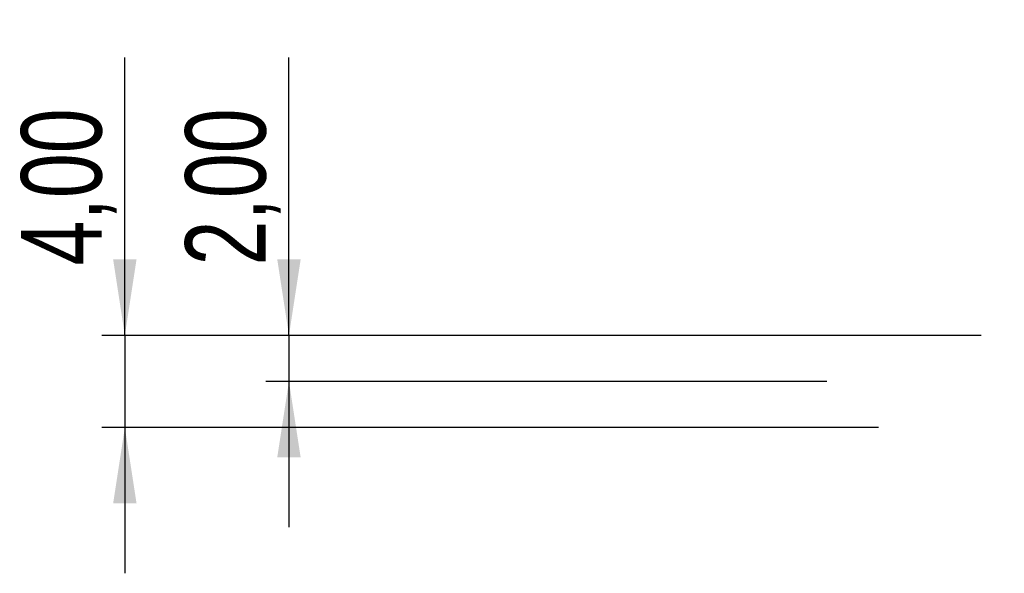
# Paper-space layout 'Sheet11' of a CAD drawing. Header units: millimetres. Extents: x 7 to 291, y 7 to 507.
# Tile 2 of 2: x 159 to 202, y 483 to 507. Entities that reach past the tile are written whole.
import ezdxf

# ---------------------------------------------------------------- set-up
doc = ezdxf.new("R2010")
doc.units = ezdxf.units.MM
doc.layers.add('DRAWING', color=7, linetype='Continuous')
doc.styles.add('SLDTEXTSTYLE1', font='TXT', dxfattribs={"width": 0.75})
doc.dimstyles.new('SLDDIMSTYLE9', dxfattribs={"dimtxt": 3.5, "dimasz": 3.302, "dimexe": 0, "dimexo": 0.0625, "dimgap": 0.875, "dimtad": 1, "dimrnd": 1e-09, "dimzin": 12, "dimdsep": 46, "dimtxsty": 'SLDTEXTSTYLE1', "dimsah": 1, "dimcen": 0.09, "dimadec": 0, "dimazin": 3, "dimtfac": 1, "dimtmove": 0, "dimatfit": 0, "dimfxl": 1, "dimfrac": 2, "dimtolj": 1, "dimtzin": 12, "dimarcsym": 0})

# ---------------------------------------------------------------- blocks, each defined once
blk = doc.blocks.new('_D_104')
at = {"layer": 'DRAWING', "color": 7}
for p, q in [((170.785, 493.603), (170.785, 505.699)), ((196.93, 493.603), (169.785, 493.603)), ((170.785, 493.603), (170.785, 491.603)), ((194.18, 491.603), (169.785, 491.603)), ((170.785, 491.603), (170.785, 485.253))]:
    blk.add_line(p, q, dxfattribs=at)
for points in [[(170.785, 493.603), (171.293, 496.905), (170.277, 496.905)], [(170.785, 491.603), (170.277, 488.301), (171.293, 488.301)]]:
    blk.add_solid(points, dxfattribs=at)
at = {"layer": 'DRAWING', "color": 7, "insert": (166.273, 496.647), "char_height": 3.5, "attachment_point": 1, "rotation": 90, "style": 'SLDTEXTSTYLE1'}
blk.add_mtext('2,00', dxfattribs=at)
blk = doc.blocks.new('_D_105')
at = {"layer": 'DRAWING', "color": 7}
for p, q in [((163.645, 493.603), (163.645, 505.699)), ((200.906, 493.603), (162.645, 493.603)), ((163.645, 493.603), (163.645, 489.603)), ((196.43, 489.603), (162.645, 489.603)), ((163.645, 489.603), (163.645, 483.253))]:
    blk.add_line(p, q, dxfattribs=at)
for points in [[(163.645, 493.603), (164.153, 496.905), (163.137, 496.905)], [(163.645, 489.603), (163.137, 486.301), (164.153, 486.301)]]:
    blk.add_solid(points, dxfattribs=at)
at = {"layer": 'DRAWING', "color": 7, "insert": (159.133, 496.647), "char_height": 3.5, "attachment_point": 1, "rotation": 90, "style": 'SLDTEXTSTYLE1'}
blk.add_mtext('4,00', dxfattribs=at)

psp = doc.layouts.new('Sheet11')

# ---------------------------------------------------------------- dimensions: what is measured, and where the dimension line sits
at = {"layer": 'DRAWING', "color": 7}
for base, p1, p2, picture, middle in [((163.64465, 489.60257), (201.90629, 493.60257), (197.43009, 489.60257), '_D_105', (163.64465, 501.17306)), ((170.78524, 491.60257), (197.93009, 493.60257), (195.18009, 491.60257), '_D_104', (170.78524, 501.17306))]:
    dim = psp.add_linear_dim(base=base, p1=p1, p2=p2, angle=90, dimstyle='SLDDIMSTYLE9', dxfattribs=at)
    dim.commit()
    dim.dimension.update_dxf_attribs({"geometry": picture, "text_midpoint": middle, "dimtype": 160})

doc.saveas('drawing.dxf')
